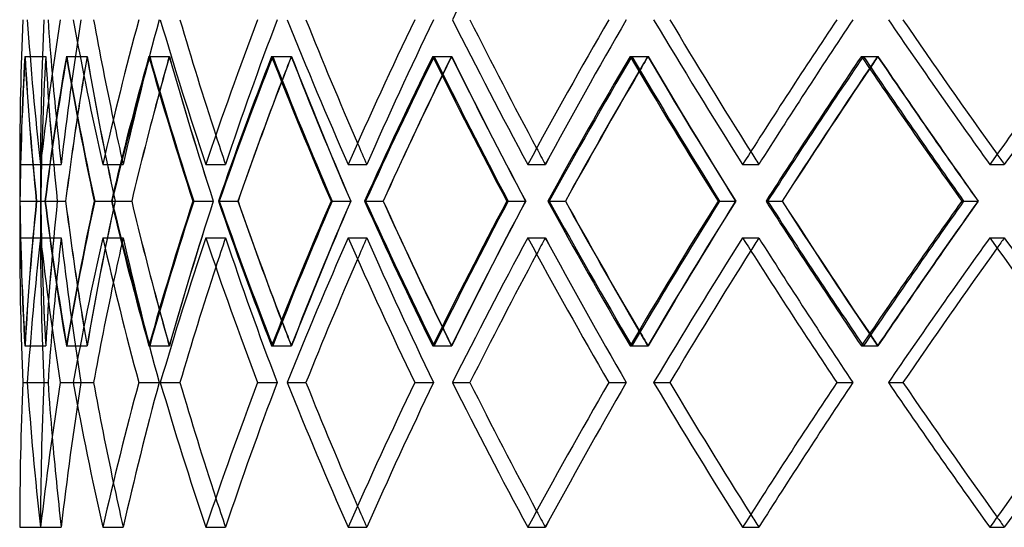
# Model space of a CAD drawing. Header units: millimetres. Extents: x -575 to 575, y -244 to 244.
# Tile 4 of 11: x -384 to -266, y -58 to 3. Entities that reach past the tile are written whole.
import ezdxf

# ---------------------------------------------------------------- set-up
doc = ezdxf.new("R2010")
doc.units = ezdxf.units.MM
doc.layers.add('HIDDEN', color=7, linetype='Continuous')
doc.layers.add('THICK', color=7, linetype='Continuous')

msp = doc.modelspace()

# ---------------------------------------------------------------- linework, layer by layer
at = {"layer": 'HIDDEN'}
for p, q in [((-383.13, -1.1), (-380.63, -1.1)), ((-383.11, -1.1), (-380.63, -1.1)), ((-378.16, -1.1), (-375.67, -1.1)), ((-378.1, -1.1), (-375.66, -1.1)), ((-368.25, -1.1), (-365.82, -1.1)), ((-368.16, -1.1), (-365.8, -1.1)), ((-353.55, -1.1), (-351.19, -1.1)), ((-353.41, -1.1), (-351.17, -1.1)), ((-334.23, -1.1), (-331.99, -1.1)), ((-334.06, -1.1), (-331.96, -1.1)), ((-310.56, -1.1), (-308.46, -1.1)), ((-310.36, -1.1), (-308.42, -1.1)), ((-282.84, -1.1), (-280.9, -1.1)), ((-282.61, -1.1), (-280.86, -1.1)), ((-383.75, -14.04), (-381.25, -14.04)), ((-381.25, -14.04), (-378.76, -14.04)), ((-381.25, -14.04), (-378.76, -14.04)), ((-381.25, -14.04), (-381.25, -22.83)), ((-373.78, -14.04), (-371.34, -14.04)), ((-373.78, -14.04), (-371.34, -14.04)), ((-361.43, -14.04), (-359.08, -14.04)), ((-361.43, -14.04), (-359.08, -14.04)), ((-344.38, -14.04), (-342.13, -14.04)), ((-344.38, -14.04), (-342.13, -14.04)), ((-322.83, -14.04), (-320.73, -14.04)), ((-322.83, -14.04), (-320.73, -14.04)), ((-297.08, -14.04), (-295.14, -14.04)), ((-297.08, -14.04), (-295.14, -14.04)), ((-267.45, -14.04), (-265.71, -14.04)), ((-267.45, -14.04), (-265.71, -14.04)), ((-383.72, -18.43), (-381.22, -18.43)), ((-381.76, -18.43), (-381.22, -18.43)), ((-381.76, -18.43), (-379.24, -18.43)), ((-381.72, -18.43), (-379.24, -18.43)), ((-380.68, -18.43), (-378.24, -18.43)), ((-374.81, -18.43), (-372.32, -18.43)), ((-374.75, -18.43), (-372.31, -18.43)), ((-372.68, -18.43), (-370.32, -18.43)), ((-362.99, -18.43), (-360.54, -18.43)), ((-362.89, -18.43), (-360.53, -18.43)), ((-359.83, -18.43), (-357.57, -18.43)), ((-346.43, -18.43), (-344.06, -18.43)), ((-346.29, -18.43), (-344.05, -18.43)), ((-342.28, -18.43), (-340.16, -18.43)), ((-325.35, -18.43), (-323.09, -18.43)), ((-325.19, -18.43), (-323.08, -18.43)), ((-320.27, -18.43), (-318.32, -18.43)), ((-300.03, -18.43), (-297.92, -18.43)), ((-299.84, -18.43), (-297.9, -18.43)), ((-294.08, -18.43), (-292.33, -18.43)), ((-270.8, -18.43), (-268.86, -18.43)), ((-270.59, -18.43), (-268.84, -18.43)), ((-383.75, -22.83), (-381.25, -22.83)), ((-381.25, -22.83), (-378.76, -22.83)), ((-381.25, -22.83), (-378.76, -22.83)), ((-373.78, -22.83), (-371.34, -22.83)), ((-373.78, -22.83), (-371.34, -22.83)), ((-361.43, -22.83), (-359.08, -22.83)), ((-361.43, -22.83), (-359.08, -22.83)), ((-344.38, -22.83), (-342.13, -22.83)), ((-344.38, -22.83), (-342.13, -22.83)), ((-322.83, -22.83), (-320.73, -22.83)), ((-322.83, -22.83), (-320.73, -22.83)), ((-297.08, -22.83), (-295.14, -22.83)), ((-297.08, -22.83), (-295.14, -22.83)), ((-267.45, -22.83), (-265.71, -22.83)), ((-267.45, -22.83), (-265.71, -22.83)), ((-383.13, -35.77), (-380.63, -35.77)), ((-383.11, -35.77), (-380.63, -35.77)), ((-378.16, -35.77), (-375.67, -35.77)), ((-378.1, -35.77), (-375.66, -35.77)), ((-368.25, -35.77), (-365.82, -35.77)), ((-368.16, -35.77), (-365.8, -35.77)), ((-353.55, -35.77), (-351.19, -35.77)), ((-353.41, -35.77), (-351.17, -35.77)), ((-334.23, -35.77), (-331.99, -35.77)), ((-334.06, -35.77), (-331.96, -35.77)), ((-310.56, -35.77), (-308.46, -35.77)), ((-310.36, -35.77), (-308.42, -35.77)), ((-282.84, -35.77), (-280.9, -35.77)), ((-282.61, -35.77), (-280.86, -35.77)), ((-383.36, -40.17), (-380.86, -40.17)), ((-383.36, -40.17), (-380.86, -40.17)), ((-382.84, -40.17), (-380.35, -40.17)), ((-378.88, -40.17), (-376.4, -40.17)), ((-378.88, -40.17), (-376.4, -40.17)), ((-377.32, -40.17), (-374.88, -40.17)), ((-369.47, -40.17), (-367.03, -40.17)), ((-369.47, -40.17), (-367.03, -40.17)), ((-366.89, -40.17), (-364.53, -40.17)), ((-355.24, -40.17), (-352.88, -40.17)), ((-355.24, -40.17), (-352.88, -40.17)), ((-351.67, -40.17), (-349.43, -40.17)), ((-336.38, -40.17), (-334.13, -40.17)), ((-336.38, -40.17), (-334.13, -40.17)), ((-331.87, -40.17), (-329.77, -40.17)), ((-313.13, -40.17), (-311.02, -40.17)), ((-313.13, -40.17), (-311.02, -40.17)), ((-307.75, -40.17), (-305.81, -40.17)), ((-285.8, -40.17), (-283.86, -40.17)), ((-285.8, -40.17), (-283.86, -40.17)), ((-279.61, -40.17), (-277.87, -40.17)), ((-383.75, -57.5), (-381.25, -57.5)), ((-381.25, -57.5), (-378.76, -57.5)), ((-381.25, -57.5), (-378.76, -57.5)), ((-373.78, -57.5), (-371.34, -57.5)), ((-373.78, -57.5), (-371.34, -57.5)), ((-361.43, -57.5), (-359.08, -57.5)), ((-361.43, -57.5), (-359.08, -57.5)), ((-344.38, -57.5), (-342.13, -57.5)), ((-344.38, -57.5), (-342.13, -57.5)), ((-322.83, -57.5), (-320.73, -57.5)), ((-322.83, -57.5), (-320.73, -57.5)), ((-297.08, -57.5), (-295.14, -57.5)), ((-297.08, -57.5), (-295.14, -57.5)), ((-267.45, -57.5), (-265.71, -57.5)), ((-267.45, -57.5), (-265.71, -57.5))]:
    msp.add_line(p, q, dxfattribs=at)
for centre, major_axis, ratio, start_param, end_param in [((0, -14.04), (-286.4, 286.4), 0.891822, 0.797325, 0.842518), ((0, -14.04), (0, -381.25), 1, -1.616286, -1.570796), ((0, -14.04), (0, 381.25), 1, 1.525307, 1.570796), ((0, -14.04), (284.54, 284.54), 0.891822, 2.253585, 2.299075), ((0, -14.04), (-284.54, -284.54), 0.891822, -0.888008, -0.842518), ((0, -14.04), (-300.52, 300.52), 0.794141, 0.854445, 0.899638), ((0, -14.04), (298.56, 298.56), 0.794141, 2.196465, 2.241955), ((0, -14.04), (-298.56, -298.56), 0.794141, -0.945128, -0.899638), ((0, -14.04), (-313.65, 313.65), 0.704947, 0.911565, 0.956758), ((0, -14.04), (311.61, 311.61), 0.704947, 2.139345, 2.184835), ((0, -14.04), (-311.61, -311.61), 0.704947, -1.002247, -0.956758), ((0, -14.04), (-325.76, 325.76), 0.622665, 0.968685, 1.013878), ((0, -14.04), (323.64, 323.64), 0.622665, 2.082225, 2.127715), ((0, -14.04), (-323.64, -323.64), 0.622665, -1.059367, -1.013878), ((0, -14.04), (-336.81, 336.81), 0.546041, 1.025804, 1.070997), ((0, -14.04), (334.62, 334.62), 0.546041, 2.025106, 2.070595), ((0, -14.04), (-334.62, -334.62), 0.546041, -1.116487, -1.070997), ((0, -14.04), (-346.76, 346.76), 0.474057, 1.082924, 1.128117), ((0, -14.04), (344.5, 344.5), 0.474057, 1.967986, 2.013475), ((0, -14.04), (-344.5, -344.5), 0.474057, -1.173607, -1.128117), ((0, -14.04), (-355.58, 355.58), 0.405873, 1.140044, 1.185237), ((0, -14.04), (353.26, 353.26), 0.405873, 1.910866, 1.956355), ((0, 20.64), (-286.4, -286.4), 0.891822, -0.785854, -0.74053), ((0, -22.83), (-286.4, 286.4), 0.891822, 0.785854, 0.831061), ((0, -22.83), (0, 381.25), 1, 1.51376, 1.559265), ((0, 20.64), (-284.54, -284.54), 0.891822, -0.785482, -0.739858), ((0, 20.64), (-300.52, -300.52), 0.794141, -0.842973, -0.797649), ((0, 20.64), (0, -381.25), 1, -1.51376, -1.468137), ((0, -22.83), (-284.54, 284.54), 0.891822, 0.785482, 0.830986), ((0, -22.83), (-300.52, 300.52), 0.794141, 0.842973, 0.888181), ((0, -22.83), (284.54, 284.54), 0.891822, 2.242038, 2.261194), ((0, 20.64), (-298.56, -298.56), 0.794141, -0.842602, -0.82336), ((0, 20.64), (284.54, -284.54), 0.891822, -2.242038, -2.196415), ((0, -22.83), (-298.56, 298.56), 0.794141, 0.842602, 0.888106), ((0, 20.64), (-313.65, -313.65), 0.704947, -0.900093, -0.854769), ((0, -22.83), (-313.65, 313.65), 0.704947, 0.900093, 0.945301), ((0, -22.83), (298.56, 298.56), 0.794141, 2.184918, 2.19628), ((0, 20.64), (-311.61, -311.61), 0.704947, -0.899721, -0.888276), ((0, 20.64), (298.56, -298.56), 0.794141, -2.184918, -2.139295), ((0, -22.83), (-311.61, 311.61), 0.704947, 0.899721, 0.945226), ((0, 20.64), (-325.76, -325.76), 0.622665, -0.957213, -0.911889), ((0, -22.83), (-325.76, 325.76), 0.622665, 0.957213, 1.002421), ((0, -22.83), (311.61, 311.61), 0.704947, 2.127799, 2.135748), ((0, 20.64), (-323.64, -323.64), 0.622665, -0.956841, -0.948808), ((0, 20.64), (311.61, -311.61), 0.704947, -2.127799, -2.082175), ((0, -22.83), (-323.64, 323.64), 0.622665, 0.956841, 1.002346), ((0, 20.64), (-336.81, -336.81), 0.546041, -1.014333, -0.969009), ((0, -22.83), (-336.81, 336.81), 0.546041, 1.014333, 1.059541), ((0, -22.83), (323.64, 323.64), 0.622665, 2.070679, 2.076674), ((0, 20.64), (-334.62, -334.62), 0.546041, -1.013961, -1.007882), ((0, 20.64), (323.64, -323.64), 0.622665, -2.070679, -2.025055), ((0, -22.83), (-334.62, 334.62), 0.546041, 1.013961, 1.059466), ((0, 20.64), (-346.76, -346.76), 0.474057, -1.071453, -1.026129), ((0, -22.83), (-346.76, 346.76), 0.474057, 1.071453, 1.116661), ((0, -22.83), (334.62, 334.62), 0.546041, 2.013559, 2.01826), ((0, 20.64), (-344.5, -344.5), 0.474057, -1.071081, -1.066296), ((0, 20.64), (334.62, -334.62), 0.546041, -2.013559, -1.967936), ((0, -22.83), (-344.5, 344.5), 0.474057, 1.071081, 1.116586), ((0, 20.64), (-355.58, -355.58), 0.405873, -1.128573, -1.083249), ((0, -22.83), (-355.58, 355.58), 0.405873, 1.128573, 1.173781), ((0, -22.83), (344.5, 344.5), 0.474057, 1.956439, 1.960199), ((0, 20.64), (-353.26, -353.26), 0.405873, -1.128201, -1.124357), ((0, 20.64), (344.5, -344.5), 0.474057, -1.956439, -1.910816), ((0, -22.83), (-353.26, 353.26), 0.405873, 1.128201, 1.173705), ((0, -14.04), (284.54, -284.54), 0.891822, -2.327665, -2.299075), ((0, -14.04), (298.56, -298.56), 0.794141, -2.256056, -2.241955), ((0, -14.04), (311.61, -311.61), 0.704947, -2.194025, -2.184835), ((0, -14.04), (323.64, -323.64), 0.622665, -2.134384, -2.127715), ((0, -14.04), (334.62, -334.62), 0.546041, -2.075697, -2.070595), ((0, -14.04), (344.5, -344.5), 0.474057, -2.017485, -2.013475), ((0, -14.04), (353.26, -353.26), 0.405873, -1.959542, -1.956355), ((0, -57.5), (-286.4, 286.4), 0.891822, 0.74053, 0.785854), ((0, -14.04), (-286.4, -286.4), 0.891822, -0.831061, -0.785854), ((0, -14.04), (0, -381.25), 1, -1.559265, -1.51376), ((0, -57.5), (-284.54, 284.54), 0.891822, 0.739858, 0.785482), ((0, -57.5), (-300.52, 300.52), 0.794141, 0.797649, 0.842973), ((0, -57.5), (0, 381.25), 1, 1.468137, 1.51376), ((0, -14.04), (-284.54, -284.54), 0.891822, -0.830986, -0.785482), ((0, -14.04), (-300.52, -300.52), 0.794141, -0.888181, -0.842973), ((0, -57.5), (284.54, 284.54), 0.891822, 2.196415, 2.242038), ((0, -14.04), (-298.56, -298.56), 0.794141, -0.888106, -0.842602), ((0, -57.5), (-313.65, 313.65), 0.704947, 0.854769, 0.900093), ((0, -14.04), (-313.65, -313.65), 0.704947, -0.945301, -0.900093), ((0, -57.5), (298.56, 298.56), 0.794141, 2.139295, 2.184918), ((0, -14.04), (-311.61, -311.61), 0.704947, -0.945226, -0.899721), ((0, -57.5), (-325.76, 325.76), 0.622665, 0.911889, 0.957213), ((0, -14.04), (-325.76, -325.76), 0.622665, -1.002421, -0.957213), ((0, -57.5), (311.61, 311.61), 0.704947, 2.082175, 2.127799), ((0, -14.04), (-323.64, -323.64), 0.622665, -1.002346, -0.956841), ((0, -57.5), (-336.81, 336.81), 0.546041, 0.969009, 1.014333), ((0, -14.04), (-336.81, -336.81), 0.546041, -1.059541, -1.014333), ((0, -57.5), (323.64, 323.64), 0.622665, 2.025055, 2.070679), ((0, -14.04), (-334.62, -334.62), 0.546041, -1.059466, -1.013961), ((0, -57.5), (-346.76, 346.76), 0.474057, 1.026129, 1.071453), ((0, -14.04), (-346.76, -346.76), 0.474057, -1.116661, -1.071453), ((0, -57.5), (334.62, 334.62), 0.546041, 1.967936, 2.013559), ((0, -14.04), (-344.5, -344.5), 0.474057, -1.116586, -1.071081), ((0, -57.5), (-355.58, 355.58), 0.405873, 1.083249, 1.128573), ((0, -14.04), (-355.58, -355.58), 0.405873, -1.173781, -1.128573), ((0, -57.5), (344.5, 344.5), 0.474057, 1.910816, 1.956439), ((0, -14.04), (-353.26, -353.26), 0.405873, -1.173705, -1.128201), ((0, -22.83), (-286.4, -286.4), 0.891822, -0.842518, -0.797325), ((0, -22.83), (0, -381.25), 1, -1.570796, -1.525307), ((0, -22.83), (0, 381.25), 1, 1.570796, 1.616286), ((0, -22.83), (284.54, 284.54), 0.891822, 2.299075, 2.327665), ((0, -22.83), (284.54, -284.54), 0.891822, -2.299075, -2.253585), ((0, -22.83), (-284.54, 284.54), 0.891822, 0.842518, 0.888008), ((0, -22.83), (-300.52, -300.52), 0.794141, -0.899638, -0.854445), ((0, -22.83), (298.56, 298.56), 0.794141, 2.241955, 2.256056), ((0, -22.83), (298.56, -298.56), 0.794141, -2.241955, -2.196465), ((0, -22.83), (-298.56, 298.56), 0.794141, 0.899638, 0.945128), ((0, -22.83), (-313.65, -313.65), 0.704947, -0.956758, -0.911565), ((0, -22.83), (311.61, 311.61), 0.704947, 2.184835, 2.194025), ((0, -22.83), (311.61, -311.61), 0.704947, -2.184835, -2.139345), ((0, -22.83), (-311.61, 311.61), 0.704947, 0.956758, 1.002247), ((0, -22.83), (-325.76, -325.76), 0.622665, -1.013878, -0.968685), ((0, -22.83), (323.64, 323.64), 0.622665, 2.127715, 2.134384), ((0, -22.83), (323.64, -323.64), 0.622665, -2.127715, -2.082225), ((0, -22.83), (-323.64, 323.64), 0.622665, 1.013878, 1.059367), ((0, -22.83), (-336.81, -336.81), 0.546041, -1.070997, -1.025804), ((0, -22.83), (334.62, 334.62), 0.546041, 2.070595, 2.075697), ((0, -22.83), (334.62, -334.62), 0.546041, -2.070595, -2.025106), ((0, -22.83), (-334.62, 334.62), 0.546041, 1.070997, 1.116487), ((0, -22.83), (-346.76, -346.76), 0.474057, -1.128117, -1.082924), ((0, -22.83), (344.5, 344.5), 0.474057, 2.013475, 2.017485), ((0, -22.83), (344.5, -344.5), 0.474057, -2.013475, -1.967986), ((0, -22.83), (-344.5, 344.5), 0.474057, 1.128117, 1.173607), ((0, -22.83), (-355.58, -355.58), 0.405873, -1.185237, -1.140044), ((0, -22.83), (353.26, 353.26), 0.405873, 1.956355, 1.959542), ((0, -22.83), (353.26, -353.26), 0.405873, -1.956355, -1.910866), ((0, -22.83), (-353.26, 353.26), 0.405873, 1.185237, 1.230727), ((0, -14.04), (284.54, -284.54), 0.891822, -2.261194, -2.242038), ((0, -57.5), (-298.56, 298.56), 0.794141, 0.82336, 0.842602), ((0, -14.04), (298.56, -298.56), 0.794141, -2.19628, -2.184918), ((0, -57.5), (-311.61, 311.61), 0.704947, 0.888276, 0.899721), ((0, -14.04), (311.61, -311.61), 0.704947, -2.135748, -2.127799), ((0, -57.5), (-323.64, 323.64), 0.622665, 0.948808, 0.956841), ((0, -14.04), (323.64, -323.64), 0.622665, -2.076674, -2.070679), ((0, -57.5), (-334.62, 334.62), 0.546041, 1.007882, 1.013961), ((0, -14.04), (334.62, -334.62), 0.546041, -2.01826, -2.013559), ((0, -57.5), (-344.5, 344.5), 0.474057, 1.066296, 1.071081), ((0, -14.04), (344.5, -344.5), 0.474057, -1.960199, -1.956439), ((0, -57.5), (-353.26, 353.26), 0.405873, 1.124357, 1.128201), ((0, -57.5), (-286.4, 286.4), 0.891822, 0.797325, 0.842518), ((0, -57.5), (0, -381.25), 1, -1.616286, -1.570796), ((0, -57.5), (0, 381.25), 1, 1.525307, 1.570796), ((0, -57.5), (284.54, 284.54), 0.891822, 2.253585, 2.299075), ((0, -57.5), (-284.54, -284.54), 0.891822, -0.888008, -0.842518), ((0, -57.5), (-300.52, 300.52), 0.794141, 0.854445, 0.899638), ((0, -57.5), (298.56, 298.56), 0.794141, 2.196465, 2.241955), ((0, -57.5), (-298.56, -298.56), 0.794141, -0.945128, -0.899638), ((0, -57.5), (-313.65, 313.65), 0.704947, 0.911565, 0.956758), ((0, -57.5), (311.61, 311.61), 0.704947, 2.139345, 2.184835), ((0, -57.5), (-311.61, -311.61), 0.704947, -1.002247, -0.956758), ((0, -57.5), (-325.76, 325.76), 0.622665, 0.968685, 1.013878), ((0, -57.5), (323.64, 323.64), 0.622665, 2.082225, 2.127715), ((0, -57.5), (-323.64, -323.64), 0.622665, -1.059367, -1.013878), ((0, -57.5), (-336.81, 336.81), 0.546041, 1.025804, 1.070997), ((0, -57.5), (334.62, 334.62), 0.546041, 2.025106, 2.070595), ((0, -57.5), (-334.62, -334.62), 0.546041, -1.116487, -1.070997), ((0, -57.5), (-346.76, 346.76), 0.474057, 1.082924, 1.128117), ((0, -57.5), (344.5, 344.5), 0.474057, 1.967986, 2.013475), ((0, -57.5), (-344.5, -344.5), 0.474057, -1.173607, -1.128117), ((0, -57.5), (-355.58, 355.58), 0.405873, 1.140044, 1.185237), ((0, -57.5), (353.26, 353.26), 0.405873, 1.910866, 1.956355), ((0, -57.5), (284.54, -284.54), 0.891822, -2.327665, -2.299075), ((0, -57.5), (298.56, -298.56), 0.794141, -2.256056, -2.241955), ((0, -57.5), (311.61, -311.61), 0.704947, -2.194025, -2.184835), ((0, -57.5), (323.64, -323.64), 0.622665, -2.134384, -2.127715), ((0, -57.5), (334.62, -334.62), 0.546041, -2.075697, -2.070595), ((0, -57.5), (344.5, -344.5), 0.474057, -2.017485, -2.013475), ((0, -57.5), (353.26, -353.26), 0.405873, -1.959542, -1.956355)]:
    msp.add_ellipse(centre, major_axis=major_axis, ratio=ratio, start_param=start_param, end_param=end_param, dxfattribs=at)
at = {"layer": 'THICK'}
for p, q in [((-383.75, -14.04), (-383.75, -22.83)), ((-383.72, -18.43), (-381.76, -18.43)), ((-380.72, -18.43), (-378.24, -18.43)), ((-372.76, -18.43), (-370.32, -18.43)), ((-359.93, -18.43), (-357.58, -18.43)), ((-342.41, -18.43), (-340.17, -18.43)), ((-320.43, -18.43), (-318.33, -18.43)), ((-294.27, -18.43), (-292.34, -18.43)), ((-382.84, -40.17), (-380.35, -40.17)), ((-377.32, -40.17), (-374.88, -40.17)), ((-366.89, -40.17), (-364.53, -40.17)), ((-351.67, -40.17), (-349.43, -40.17)), ((-331.87, -40.17), (-329.77, -40.17)), ((-307.75, -40.17), (-305.81, -40.17)), ((-279.61, -40.17), (-277.87, -40.17))]:
    msp.add_line(p, q, dxfattribs=at)
for centre, major_axis, ratio, start_param, end_param in [((0, 20.64), (336.81, 336.81), 0.546041, 2.070595, 2.115788), ((0, -14.04), (0, 383.75), 1, 1.525603, 1.570796), ((0, -14.04), (0, -383.75), 1, -1.615989, -1.570796), ((0, -14.04), (286.4, -286.4), 0.891822, -2.344268, -2.299075), ((0, -14.04), (286.4, 286.4), 0.891822, 2.253882, 2.299075), ((0, -14.04), (284.54, -284.54), 0.891822, -2.344564, -2.327665), ((0, -14.04), (300.52, -300.52), 0.794141, -2.287148, -2.241955), ((0, -14.04), (298.56, -298.56), 0.794141, -2.287444, -2.256056), ((0, -14.04), (300.52, 300.52), 0.794141, 2.196762, 2.241955), ((0, -14.04), (313.65, -313.65), 0.704947, -2.230028, -2.184835), ((0, -14.04), (311.61, -311.61), 0.704947, -2.230325, -2.194025), ((0, -14.04), (313.65, 313.65), 0.704947, 2.139642, 2.184835), ((0, -14.04), (325.76, -325.76), 0.622665, -2.172908, -2.127715), ((0, -14.04), (323.64, -323.64), 0.622665, -2.173205, -2.134384), ((0, -14.04), (325.76, 325.76), 0.622665, 2.082522, 2.127715), ((0, -14.04), (336.81, -336.81), 0.546041, -2.115788, -2.070595), ((0, -14.04), (334.62, -334.62), 0.546041, -2.116085, -2.075697), ((0, -14.04), (336.81, 336.81), 0.546041, 2.025402, 2.070595), ((0, -14.04), (346.76, -346.76), 0.474057, -2.058668, -2.013475), ((0, -14.04), (344.5, -344.5), 0.474057, -2.058965, -2.017485), ((0, -14.04), (346.76, 346.76), 0.474057, 1.968282, 2.013475), ((0, -14.04), (355.58, -355.58), 0.405873, -2.001549, -1.956355), ((0, -14.04), (353.26, -353.26), 0.405873, -2.001845, -1.959542), ((0, -14.04), (355.58, 355.58), 0.405873, 1.911162, 1.956355), ((0, -22.83), (0, 383.75), 1, 1.514132, 1.55934), ((0, 20.64), (0, -383.75), 1, -1.514132, -1.468808), ((0, -22.83), (286.4, 286.4), 0.891822, 2.24241, 2.287618), ((0, 20.64), (286.4, -286.4), 0.891822, -2.24241, -2.197086), ((0, -22.83), (300.52, 300.52), 0.794141, 2.18529, 2.230498), ((0, 20.64), (300.52, -300.52), 0.794141, -2.18529, -2.139966), ((0, -22.83), (313.65, 313.65), 0.704947, 2.12817, 2.173378), ((0, 20.64), (313.65, -313.65), 0.704947, -2.12817, -2.082846), ((0, -22.83), (325.76, 325.76), 0.622665, 2.071051, 2.116258), ((0, 20.64), (325.76, -325.76), 0.622665, -2.071051, -2.025727), ((0, -22.83), (336.81, 336.81), 0.546041, 2.013931, 2.059139), ((0, 20.64), (336.81, -336.81), 0.546041, -2.013931, -1.968607), ((0, -22.83), (346.76, 346.76), 0.474057, 1.956811, 2.002019), ((0, 20.64), (346.76, -346.76), 0.474057, -1.956811, -1.911487), ((0, -22.83), (323.64, 323.64), 0.622665, 2.076674, 2.116183), ((0, 20.64), (-334.62, -334.62), 0.546041, -1.007882, -0.968338), ((0, -22.83), (334.62, 334.62), 0.546041, 2.01826, 2.059063), ((0, 20.64), (-344.5, -344.5), 0.474057, -1.066296, -1.025458), ((0, -22.83), (344.5, 344.5), 0.474057, 1.960199, 2.001944), ((0, 20.64), (-353.26, -353.26), 0.405873, -1.124357, -1.082578), ((0, -22.83), (311.61, 311.61), 0.704947, 2.135748, 2.173303), ((0, 20.64), (-323.64, -323.64), 0.622665, -0.948808, -0.911218), ((0, -22.83), (298.56, 298.56), 0.794141, 2.19628, 2.230423), ((0, 20.64), (-311.61, -311.61), 0.704947, -0.888276, -0.854098), ((0, -22.83), (284.54, 284.54), 0.891822, 2.261194, 2.287543), ((0, 20.64), (-298.56, -298.56), 0.794141, -0.82336, -0.796978), ((0, -14.04), (0, -383.75), 1, -1.55934, -1.514132), ((0, -57.5), (0, 383.75), 1, 1.468808, 1.514132), ((0, -14.04), (286.4, -286.4), 0.891822, -2.287618, -2.24241), ((0, -14.04), (284.54, -284.54), 0.891822, -2.287543, -2.261194), ((0, -57.5), (-298.56, 298.56), 0.794141, 0.796978, 0.82336), ((0, -57.5), (286.4, 286.4), 0.891822, 2.197086, 2.24241), ((0, -14.04), (300.52, -300.52), 0.794141, -2.230498, -2.18529), ((0, -14.04), (298.56, -298.56), 0.794141, -2.230423, -2.19628), ((0, -57.5), (-311.61, 311.61), 0.704947, 0.854098, 0.888276), ((0, -57.5), (300.52, 300.52), 0.794141, 2.139966, 2.18529), ((0, -14.04), (313.65, -313.65), 0.704947, -2.173378, -2.12817), ((0, -14.04), (311.61, -311.61), 0.704947, -2.173303, -2.135748), ((0, -57.5), (-323.64, 323.64), 0.622665, 0.911218, 0.948808), ((0, -57.5), (313.65, 313.65), 0.704947, 2.082846, 2.12817), ((0, -14.04), (325.76, -325.76), 0.622665, -2.116258, -2.071051), ((0, -14.04), (323.64, -323.64), 0.622665, -2.116183, -2.076674), ((0, -57.5), (-334.62, 334.62), 0.546041, 0.968338, 1.007882), ((0, -57.5), (325.76, 325.76), 0.622665, 2.025727, 2.071051), ((0, -14.04), (336.81, -336.81), 0.546041, -2.059139, -2.013931), ((0, -14.04), (334.62, -334.62), 0.546041, -2.059063, -2.01826), ((0, -57.5), (-344.5, 344.5), 0.474057, 1.025458, 1.066296), ((0, -57.5), (336.81, 336.81), 0.546041, 1.968607, 2.013931), ((0, -14.04), (346.76, -346.76), 0.474057, -2.002019, -1.956811), ((0, -14.04), (344.5, -344.5), 0.474057, -2.001944, -1.960199), ((0, -57.5), (-353.26, 353.26), 0.405873, 1.082578, 1.124357), ((0, -57.5), (346.76, 346.76), 0.474057, 1.911487, 1.956811), ((0, -22.83), (0, -383.75), 1, -1.570796, -1.525603), ((0, -22.83), (0, 383.75), 1, 1.570796, 1.615989), ((0, -22.83), (286.4, 286.4), 0.891822, 2.299075, 2.344268), ((0, -22.83), (286.4, -286.4), 0.891822, -2.299075, -2.253882), ((0, -22.83), (300.52, 300.52), 0.794141, 2.241955, 2.287148), ((0, -22.83), (300.52, -300.52), 0.794141, -2.241955, -2.196762), ((0, -22.83), (313.65, 313.65), 0.704947, 2.184835, 2.230028), ((0, -22.83), (313.65, -313.65), 0.704947, -2.184835, -2.139642), ((0, -22.83), (325.76, 325.76), 0.622665, 2.127715, 2.172908), ((0, -22.83), (325.76, -325.76), 0.622665, -2.127715, -2.082522), ((0, -22.83), (336.81, 336.81), 0.546041, 2.070595, 2.115788), ((0, -22.83), (336.81, -336.81), 0.546041, -2.070595, -2.025402), ((0, -22.83), (346.76, 346.76), 0.474057, 2.013475, 2.058668), ((0, -22.83), (346.76, -346.76), 0.474057, -2.013475, -1.968282), ((0, -22.83), (355.58, 355.58), 0.405873, 1.956355, 2.001549), ((0, -22.83), (355.58, -355.58), 0.405873, -1.956355, -1.911162), ((0, -22.83), (334.62, 334.62), 0.546041, 2.075697, 2.116085), ((0, -22.83), (344.5, 344.5), 0.474057, 2.017485, 2.058965), ((0, -22.83), (353.26, 353.26), 0.405873, 1.959542, 2.001845), ((0, -22.83), (323.64, 323.64), 0.622665, 2.134384, 2.173205), ((0, -22.83), (311.61, 311.61), 0.704947, 2.194025, 2.230325), ((0, -22.83), (298.56, 298.56), 0.794141, 2.256056, 2.287444), ((0, -22.83), (284.54, 284.54), 0.891822, 2.327665, 2.344564), ((0, -57.5), (0, 383.75), 1, 1.525603, 1.570796), ((0, -57.5), (0, -383.75), 1, -1.615989, -1.570796), ((0, -57.5), (286.4, -286.4), 0.891822, -2.344268, -2.299075), ((0, -57.5), (286.4, 286.4), 0.891822, 2.253882, 2.299075), ((0, -57.5), (284.54, -284.54), 0.891822, -2.344564, -2.327665), ((0, -57.5), (300.52, -300.52), 0.794141, -2.287148, -2.241955), ((0, -57.5), (298.56, -298.56), 0.794141, -2.287444, -2.256056), ((0, -57.5), (300.52, 300.52), 0.794141, 2.196762, 2.241955), ((0, -57.5), (313.65, -313.65), 0.704947, -2.230028, -2.184835), ((0, -57.5), (311.61, -311.61), 0.704947, -2.230325, -2.194025), ((0, -57.5), (313.65, 313.65), 0.704947, 2.139642, 2.184835), ((0, -57.5), (325.76, -325.76), 0.622665, -2.172908, -2.127715), ((0, -57.5), (323.64, -323.64), 0.622665, -2.173205, -2.134384), ((0, -57.5), (325.76, 325.76), 0.622665, 2.082522, 2.127715), ((0, -57.5), (336.81, -336.81), 0.546041, -2.115788, -2.070595), ((0, -57.5), (334.62, -334.62), 0.546041, -2.116085, -2.075697), ((0, -57.5), (336.81, 336.81), 0.546041, 2.025402, 2.070595), ((0, -57.5), (346.76, -346.76), 0.474057, -2.058668, -2.013475), ((0, -57.5), (344.5, -344.5), 0.474057, -2.058965, -2.017485), ((0, -57.5), (346.76, 346.76), 0.474057, 1.968282, 2.013475), ((0, -57.5), (355.58, -355.58), 0.405873, -2.001549, -1.956355), ((0, -57.5), (353.26, -353.26), 0.405873, -2.001845, -1.959542), ((0, -57.5), (355.58, 355.58), 0.405873, 1.911162, 1.956355)]:
    msp.add_ellipse(centre, major_axis=major_axis, ratio=ratio, start_param=start_param, end_param=end_param, dxfattribs=at)

doc.saveas('drawing.dxf')
